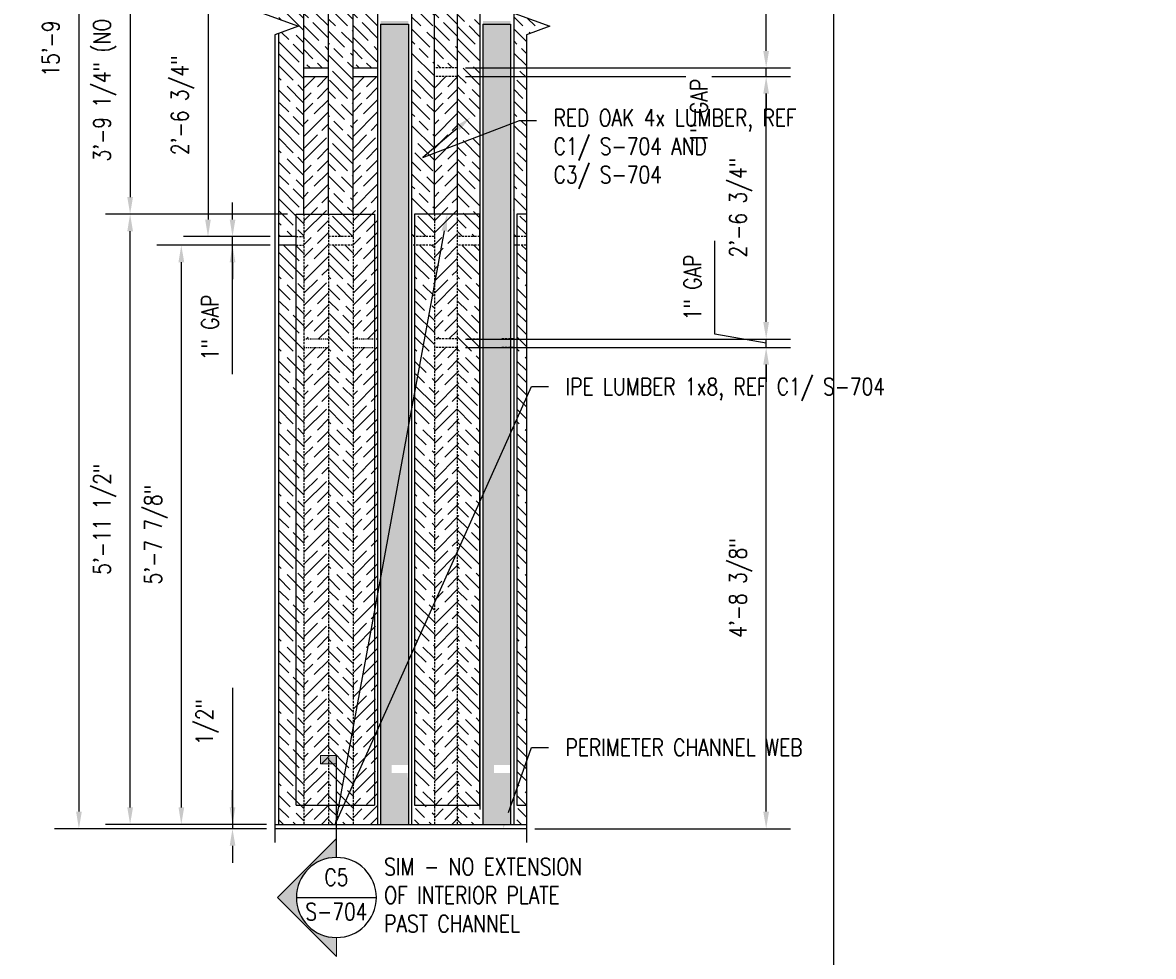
# Model space of a CAD drawing. Header units: inches. Extents: x -159 to 5375, y -275 to 244.
# Tile 28 of 35: x 155 to 287, y 25 to 135. Entities that reach past the tile are written whole.
import ezdxf
from ezdxf import colors
from ezdxf.entities.mleader import LeaderData, LeaderLine
from ezdxf.enums import TextEntityAlignment as Align
from ezdxf.math import Vec2, Vec3

# ---------------------------------------------------------------- set-up
doc = ezdxf.new("R2010")
doc.units = ezdxf.units.IN
doc.header["$MEASUREMENT"] = 0
doc.linetypes.add('HIDDEN', pattern=[0.375, 0.25, -0.125])
doc.linetypes.add('HIDDEN2', pattern=[0.1875, 0.125, -0.0625])
doc.layers.get('Defpoints').update_dxf_attribs({"color": 140})
doc.layers.add('G-ANNO-SYMB', color=2, linetype='Continuous', lineweight=25)
for name, color, linetype in [('G-DETL-MEDM', 3, 'Continuous'), ('S-ANNO-DIMS', 1, 'Continuous'), ('S-ANNO-TEXT', 2, 'Continuous'), ('S-DETL-LIGHT', 2, 'Continuous')]:
    doc.layers.add(name, color=color, linetype=linetype)
doc.styles.add('Annotative', font='romans.shx', dxfattribs={"width": 0.8, "height": 0.125})
doc.styles.add('HDRSTD', font='arial.ttf', dxfattribs={"height": 0.125})
doc.dimstyles.new('Annotative', dxfattribs={"dimscale": 0, "dimtxt": 0.125, "dimasz": 0.125, "dimexe": 0.179688, "dimexo": 0.0625, "dimgap": 0.09, "dimtad": 1, "dimdec": 3, "dimzin": 3, "dimdsep": 46, "dimlunit": 4, "dimtxsty": 'Annotative', "dimcen": 0.09, "dimclrt": 2, "dimazin": 2, "dimtfac": 1, "dimtdec": 3, "dimtmove": 1, "dimatfit": 3, "dimfxl": 1, "dimtfill": 1, "dimfrac": 2, "dimtolj": 1, "dimtzin": 0, "dimarcsym": 0})
pattern_1 = [(135, (-286.3822, -608.2108), (2.12132, 2.12132), [5, -1]), (135, (-284.968, -608.2108), (2.12132, 2.12132), [3, -0.75, 1.5, -0.75]), (135, (-283.2002, -608.5644), (2.12132, 2.12132), [5, -1])]
pattern_2 = [(0, (-143.9373, -4.3283), (1.5, 0.75), [0.75, -0.75, 0, -0.75, 0, -0.75])]
pattern_3 = [(135, (-296.3822, -608.2108), (2.12132, 2.12132), [5, -1]), (135, (-294.968, -608.2108), (2.12132, 2.12132), [3, -0.75, 1.5, -0.75]), (135, (-293.2002, -608.5644), (2.12132, 2.12132), [5, -1])]

# ---------------------------------------------------------------- blocks, each defined once
blk = doc.blocks.new('*D94')
at = {"layer": 'Defpoints', "color": 0, "transparency": 16777216}
for p in [(184.89, 140.33), (176.59, 109.58), (184.89, 109.58)]:
    blk.add_point(p, dxfattribs=at)
at = {"layer": 'S-ANNO-DIMS', "color": 0, "lineweight": -2, "transparency": 16777216}
for p, q in [((183.89, 140.33), (173.71, 140.33)), ((176.59, 138.33), (176.59, 111.58)), ((183.89, 109.58), (173.71, 109.58))]:
    blk.add_line(p, q, dxfattribs=at)
at = {"layer": 'S-ANNO-DIMS', "color": 0, "transparency": 16777216}
for points in [[(176.25, 138.33), (176.92, 138.33), (176.59, 140.33)], [(176.25, 111.58), (176.92, 111.58), (176.59, 109.58)]]:
    blk.add_solid(points, dxfattribs=at)
at = {"layer": 'S-ANNO-DIMS', "color": 2, "transparency": 16777216, "insert": (173.62, 124.96), "char_height": 2, "attachment_point": 5, "rotation": 90, "style": 'Annotative', "bg_fill": 3, "box_fill_scale": 1.25, "bg_fill_color": 256, "bg_fill_true_color": 13158600, "bg_fill_transparency": 0}
blk.add_mtext('\\A1;2\'-6 3/4"', dxfattribs=at)
blk = doc.blocks.new('*D95')
at = {"layer": 'Defpoints', "color": 0, "transparency": 16777216}
for p in [(184.89, 108.58), (173.46, 40.71), (184.45, 40.71)]:
    blk.add_point(p, dxfattribs=at)
at = {"layer": 'S-ANNO-DIMS', "color": 0, "lineweight": -2, "transparency": 16777216}
for p, q in [((183.89, 108.58), (170.59, 108.58)), ((173.46, 106.58), (173.46, 42.71)), ((183.45, 40.71), (170.59, 40.71))]:
    blk.add_line(p, q, dxfattribs=at)
at = {"layer": 'S-ANNO-DIMS', "color": 0, "transparency": 16777216}
for points in [[(173.13, 106.58), (173.8, 106.58), (173.46, 108.58)], [(173.13, 42.71), (173.8, 42.71), (173.46, 40.71)]]:
    blk.add_solid(points, dxfattribs=at)
at = {"layer": 'S-ANNO-DIMS', "color": 2, "transparency": 16777216, "insert": (170.5, 74.65), "char_height": 2, "attachment_point": 5, "rotation": 90, "style": 'Annotative', "bg_fill": 3, "box_fill_scale": 1.25, "bg_fill_color": 256, "bg_fill_true_color": 13158600, "bg_fill_transparency": 0}
blk.add_mtext('\\A1;5\'-7 7/8"', dxfattribs=at)
blk = doc.blocks.new('*D96')
at = {"layer": 'Defpoints', "color": 0, "transparency": 16777216}
for p in [(205.78, 96.58), (242, 96.58), (213.9, 40.21)]:
    blk.add_point(p, dxfattribs=at)
at = {"layer": 'S-ANNO-DIMS', "color": 0, "lineweight": -2, "transparency": 16777216}
for p, q in [((206.78, 96.58), (244.87, 96.58)), ((242, 42.21), (242, 94.58)), ((214.9, 40.21), (244.87, 40.21))]:
    blk.add_line(p, q, dxfattribs=at)
at = {"layer": 'S-ANNO-DIMS', "color": 0, "transparency": 16777216}
for points in [[(241.66, 94.58), (242.33, 94.58), (242, 96.58)], [(241.66, 42.21), (242.33, 42.21), (242, 40.21)]]:
    blk.add_solid(points, dxfattribs=at)
at = {"layer": 'S-ANNO-DIMS', "color": 2, "transparency": 16777216, "insert": (239.03, 68.4), "char_height": 2, "attachment_point": 5, "rotation": 90, "style": 'Annotative', "bg_fill": 3, "box_fill_scale": 1.25, "bg_fill_color": 256, "bg_fill_true_color": 13158600, "bg_fill_transparency": 0}
blk.add_mtext('\\A1;4\'-8 3/8"', dxfattribs=at)
blk = doc.blocks.new('*D97')
at = {"layer": 'Defpoints', "color": 0, "transparency": 16777216}
for p in [(205.78, 97.58), (242, 97.58), (205.78, 96.58)]:
    blk.add_point(p, dxfattribs=at)
at = {"layer": 'S-ANNO-DIMS', "color": 0, "lineweight": -2, "transparency": 16777216}
for p, q in [((236, 98.14), (236, 109.1)), ((242, 99.58), (242, 101.58)), ((242, 97.08), (236, 98.14)), ((206.78, 97.58), (244.87, 97.58)), ((242, 96.58), (242, 97.58)), ((242, 96.58), (242, 97.58)), ((206.78, 96.58), (244.87, 96.58)), ((242, 94.58), (242, 92.58))]:
    blk.add_line(p, q, dxfattribs=at)
at = {"layer": 'S-ANNO-DIMS', "color": 0, "transparency": 16777216}
for points in [[(241.66, 99.58), (242.33, 99.58), (242, 97.58)], [(241.66, 94.58), (242.33, 94.58), (242, 96.58)]]:
    blk.add_solid(points, dxfattribs=at)
at = {"layer": 'S-ANNO-DIMS', "color": 2, "transparency": 16777216, "insert": (233.37, 103.62), "char_height": 2, "attachment_point": 5, "rotation": 90, "style": 'Annotative', "bg_fill": 3, "box_fill_scale": 1.25, "bg_fill_color": 256, "bg_fill_true_color": 13158600, "bg_fill_transparency": 0}
blk.add_mtext('\\A1;1" GAP', dxfattribs=at)
blk = doc.blocks.new('*D98')
at = {"layer": 'Defpoints', "color": 0, "transparency": 16777216}
for p in [(205.78, 128.33), (242, 128.33), (205.78, 97.58)]:
    blk.add_point(p, dxfattribs=at)
at = {"layer": 'S-ANNO-DIMS', "color": 0, "lineweight": -2, "transparency": 16777216}
for p, q in [((206.78, 128.33), (244.87, 128.33)), ((242, 99.58), (242, 126.33)), ((206.78, 97.58), (244.87, 97.58))]:
    blk.add_line(p, q, dxfattribs=at)
at = {"layer": 'S-ANNO-DIMS', "color": 0, "transparency": 16777216}
for points in [[(241.66, 126.33), (242.33, 126.33), (242, 128.33)], [(241.66, 99.58), (242.33, 99.58), (242, 97.58)]]:
    blk.add_solid(points, dxfattribs=at)
at = {"layer": 'S-ANNO-DIMS', "color": 2, "transparency": 16777216, "insert": (239.03, 112.96), "char_height": 2, "attachment_point": 5, "rotation": 90, "style": 'Annotative', "bg_fill": 3, "box_fill_scale": 1.25, "bg_fill_color": 256, "bg_fill_true_color": 13158600, "bg_fill_transparency": 0}
blk.add_mtext('\\A1;2\'-6 3/4"', dxfattribs=at)
blk = doc.blocks.new('*D99')
at = {"layer": 'Defpoints', "color": 0, "transparency": 16777216}
for p in [(205.78, 160.08), (242, 160.08), (205.78, 129.33)]:
    blk.add_point(p, dxfattribs=at)
at = {"layer": 'S-ANNO-DIMS', "color": 0, "lineweight": -2, "transparency": 16777216}
for p, q in [((206.78, 160.08), (244.87, 160.08)), ((242, 131.33), (242, 158.08)), ((206.78, 129.33), (244.87, 129.33))]:
    blk.add_line(p, q, dxfattribs=at)
at = {"layer": 'S-ANNO-DIMS', "color": 0, "transparency": 16777216}
for points in [[(241.66, 158.08), (242.33, 158.08), (242, 160.08)], [(241.66, 131.33), (242.33, 131.33), (242, 129.33)]]:
    blk.add_solid(points, dxfattribs=at)
at = {"layer": 'S-ANNO-DIMS', "color": 2, "transparency": 16777216, "insert": (239.03, 144.71), "char_height": 2, "attachment_point": 5, "rotation": 90, "style": 'Annotative', "bg_fill": 3, "box_fill_scale": 1.25, "bg_fill_color": 256, "bg_fill_true_color": 13158600, "bg_fill_transparency": 0}
blk.add_mtext('\\A1;2\'-6 3/4"', dxfattribs=at)
blk = doc.blocks.new('*D101')
at = {"layer": 'Defpoints', "color": 0, "transparency": 16777216}
for p in [(184.44, 229.46), (161.46, 40.21), (184.45, 40.21)]:
    blk.add_point(p, dxfattribs=at)
at = {"layer": 'S-ANNO-DIMS', "color": 0, "lineweight": -2, "transparency": 16777216}
for p, q in [((183.44, 229.46), (158.59, 229.46)), ((161.46, 227.46), (161.46, 42.21)), ((183.45, 40.21), (158.59, 40.21))]:
    blk.add_line(p, q, dxfattribs=at)
at = {"layer": 'S-ANNO-DIMS', "color": 0, "transparency": 16777216}
for points in [[(161.13, 227.46), (161.8, 227.46), (161.46, 229.46)], [(161.13, 42.21), (161.8, 42.21), (161.46, 40.21)]]:
    blk.add_solid(points, dxfattribs=at)
at = {"layer": 'S-ANNO-DIMS', "color": 2, "transparency": 16777216, "insert": (158.5, 134.83), "char_height": 2, "attachment_point": 5, "rotation": 90, "style": 'Annotative', "bg_fill": 3, "box_fill_scale": 1.25, "bg_fill_color": 256, "bg_fill_true_color": 13158600, "bg_fill_transparency": 0}
blk.add_mtext('\\A1;15\'-9 1/4"', dxfattribs=at)
blk = doc.blocks.new('*D102')
at = {"layer": 'Defpoints', "color": 0, "transparency": 16777216}
for p in [(179.46, 109.58), (184.89, 109.58), (184.89, 108.58)]:
    blk.add_point(p, dxfattribs=at)
at = {"layer": 'S-ANNO-DIMS', "color": 0, "lineweight": -2, "transparency": 16777216}
for p, q in [((179.46, 111.58), (179.46, 113.58)), ((183.89, 109.58), (176.59, 109.58)), ((179.46, 108.58), (179.46, 109.58)), ((179.46, 108.58), (179.46, 109.58)), ((183.89, 108.58), (176.59, 108.58)), ((179.46, 93.45), (179.46, 108.58)), ((179.46, 106.58), (179.46, 104.58))]:
    blk.add_line(p, q, dxfattribs=at)
at = {"layer": 'S-ANNO-DIMS', "color": 0, "transparency": 16777216}
for points in [[(179.13, 111.58), (179.8, 111.58), (179.46, 109.58)], [(179.13, 106.58), (179.8, 106.58), (179.46, 108.58)]]:
    blk.add_solid(points, dxfattribs=at)
at = {"layer": 'S-ANNO-DIMS', "color": 2, "transparency": 16777216, "insert": (176.83, 98.93), "char_height": 2, "attachment_point": 5, "rotation": 90, "style": 'Annotative', "bg_fill": 3, "box_fill_scale": 1.25, "bg_fill_color": 256, "bg_fill_true_color": 13158600, "bg_fill_transparency": 0}
blk.add_mtext('\\A1;1" GAP', dxfattribs=at)
blk = doc.blocks.new('*D104')
at = {"layer": 'Defpoints', "color": 0, "transparency": 16777216}
for p in [(205.78, 129.33), (242, 129.33), (205.78, 128.33)]:
    blk.add_point(p, dxfattribs=at)
at = {"layer": 'S-ANNO-DIMS', "color": 0, "lineweight": -2, "transparency": 16777216}
for p, q in [((242, 131.33), (242, 133.33)), ((206.78, 129.33), (244.87, 129.33)), ((242, 128.33), (242, 129.33)), ((206.78, 128.33), (244.87, 128.33)), ((242, 126.33), (242, 124.33))]:
    blk.add_line(p, q, dxfattribs=at)
at = {"layer": 'S-ANNO-DIMS', "color": 0, "transparency": 16777216}
for points in [[(241.66, 131.33), (242.33, 131.33), (242, 129.33)], [(241.66, 126.33), (242.33, 126.33), (242, 128.33)]]:
    blk.add_solid(points, dxfattribs=at)
at = {"layer": 'S-ANNO-DIMS', "color": 2, "transparency": 16777216, "insert": (234.12, 124.22), "char_height": 2, "attachment_point": 5, "rotation": 90, "style": 'Annotative', "bg_fill": 3, "box_fill_scale": 1.25, "bg_fill_color": 256, "bg_fill_true_color": 13158600, "bg_fill_transparency": 0}
blk.add_mtext('\\A1;1" GAP', dxfattribs=at)
blk = doc.blocks.new('ELEVARROW')
at = {"lineweight": 9}
h = blk.add_hatch(color=256, dxfattribs=at)
edge = h.paths.add_edge_path(flags=0)
edge.add_line((0.4598, 0), (0.3125, 0))
edge.add_arc((0, 0), 0.3125, 360, 540)
edge.add_line((-0.3125, 0), (-0.4598, 0))
edge.add_line((-0.4598, 0), (0, 0.4598))
edge.add_line((0, 0.4598), (0.4598, 0))
at = {"lineweight": 13}
blk.add_lwpolyline([(-0.4598, 0), (-0.3125, 0, -1), (0.3125, 0), (0.4598, 0), (0, 0.4598)], format="xyb", close=True, dxfattribs=at)
blk = doc.blocks.new('Sectrinew')
at = {"lineweight": 9}
blk.add_hatch(color=256, dxfattribs=at).paths.add_polyline_path([(0, 0.125), (0, 0), (-0.0625, 0), (-0.0625, 0.125)], flags=0)
for p, q in [((0, 0.125), (-0.0625, 0.125)), ((-0.0625, 0.125), (-0.0625, 0)), ((0, 0), (0, 0.125)), ((-0.0625, 0), (0, 0))]:
    blk.add_line(p, q, dxfattribs=at)
blk = doc.blocks.new('*U18')
for p, q in [((0, 0.3125), (0, 1.1076)), ((-0.3125, 0), (0.3125, 0))]:
    blk.add_line(p, q)
blk.add_ellipse((0, 0), major_axis=(-0.221, 0.221), ratio=1, start_param=5.497787, end_param=11.780972)
at = {"zscale": 0.03125}
for name, p, rotation in [('Sectrinew', (0, 1.1076), 90.0000000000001), ('ELEVARROW', (0, 0), 90.00000000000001)]:
    blk.add_blockref(name, p, dxfattribs=dict(at, rotation=rotation))
at = {"style": 'HDRSTD'}
for tag, p in [('DET_NO', (0, 0.0913)), ('REFSHT', (0, -0.0962))]:
    blk.add_attdef(tag, text='', height=0.1, dxfattribs=at).set_placement(p, align=Align.MIDDLE_CENTER)
blk = doc.blocks.new('*D89')
at = {"layer": 'Defpoints', "color": 0, "transparency": 16777216}
for p in [(167.46, 112.21), (186.92, 112.21), (184.45, 40.71)]:
    blk.add_point(p, dxfattribs=at)
at = {"layer": 'S-ANNO-DIMS', "color": 0, "lineweight": -2, "transparency": 16777216}
for p, q in [((185.92, 112.21), (164.59, 112.21)), ((167.46, 42.71), (167.46, 110.21)), ((183.45, 40.71), (164.59, 40.71))]:
    blk.add_line(p, q, dxfattribs=at)
at = {"layer": 'S-ANNO-DIMS', "color": 0, "transparency": 16777216}
for points in [[(167.13, 110.21), (167.8, 110.21), (167.46, 112.21)], [(167.13, 42.71), (167.8, 42.71), (167.46, 40.71)]]:
    blk.add_solid(points, dxfattribs=at)
at = {"layer": 'S-ANNO-DIMS', "color": 2, "transparency": 16777216, "insert": (164.5, 76.46), "char_height": 2, "attachment_point": 5, "rotation": 90, "style": 'Annotative', "bg_fill": 3, "box_fill_scale": 1.25, "bg_fill_color": 256, "bg_fill_true_color": 13158600, "bg_fill_transparency": 0}
blk.add_mtext('\\A1;5\'-11 1/2"', dxfattribs=at)
blk = doc.blocks.new('*D90')
at = {"layer": 'Defpoints', "color": 0, "transparency": 16777216}
for p in [(186.84, 157.46), (167.46, 112.21), (186.92, 112.21)]:
    blk.add_point(p, dxfattribs=at)
at = {"layer": 'S-ANNO-DIMS', "color": 0, "lineweight": -2, "transparency": 16777216}
for p, q in [((185.84, 157.46), (164.59, 157.46)), ((167.46, 155.46), (167.46, 114.21)), ((185.92, 112.21), (164.59, 112.21))]:
    blk.add_line(p, q, dxfattribs=at)
at = {"layer": 'S-ANNO-DIMS', "color": 0, "transparency": 16777216}
for points in [[(167.13, 155.46), (167.8, 155.46), (167.46, 157.46)], [(167.13, 114.21), (167.8, 114.21), (167.46, 112.21)]]:
    blk.add_solid(points, dxfattribs=at)
at = {"layer": 'S-ANNO-DIMS', "color": 2, "transparency": 16777216, "insert": (164.5, 134.83), "char_height": 2, "attachment_point": 5, "rotation": 90, "style": 'Annotative', "bg_fill": 3, "box_fill_scale": 1.25, "bg_fill_color": 256, "bg_fill_true_color": 13158600, "bg_fill_transparency": 0}
blk.add_mtext('\\A1;3\'-9 1/4" (NO 1x IPE WOOD)', dxfattribs=at)
blk = doc.blocks.new('*D106')
at = {"layer": 'Defpoints', "color": 0, "transparency": 16777216}
for p in [(179.46, 40.21), (184.44, 40.21), (184.45, 40.71)]:
    blk.add_point(p, dxfattribs=at)
at = {"layer": 'S-ANNO-DIMS', "color": 0, "lineweight": -2, "transparency": 16777216}
for p, q in [((179.46, 56.73), (179.46, 40.71)), ((179.46, 42.71), (179.46, 44.71)), ((183.45, 40.71), (176.59, 40.71)), ((183.44, 40.21), (176.59, 40.21)), ((179.46, 40.71), (179.46, 40.21)), ((179.46, 40.71), (179.46, 40.21)), ((179.46, 38.21), (179.46, 36.21))]:
    blk.add_line(p, q, dxfattribs=at)
at = {"layer": 'S-ANNO-DIMS', "color": 0, "transparency": 16777216}
for points in [[(179.13, 42.71), (179.8, 42.71), (179.46, 40.71)], [(179.13, 38.21), (179.8, 38.21), (179.46, 40.21)]]:
    blk.add_solid(points, dxfattribs=at)
at = {"layer": 'S-ANNO-DIMS', "color": 2, "transparency": 16777216, "insert": (176.5, 52.7), "char_height": 2, "attachment_point": 5, "rotation": 90, "style": 'Annotative', "bg_fill": 3, "box_fill_scale": 1.25, "bg_fill_color": 256, "bg_fill_true_color": 13158600, "bg_fill_transparency": 0}
blk.add_mtext('\\A1;1/2"', dxfattribs=at)

msp = doc.modelspace()

# ---------------------------------------------------------------- hatches: boundary and pattern name
at = {"layer": 'S-ANNO-DIMS'}
h = msp.add_hatch(dxfattribs=at)
h.set_pattern_fill('GOST_WOOD', color=8, scale=0.5, angle=45)
h.set_pattern_definition([(135, (-151.9398, -13.8322), (2.12132, 2.12132), [5, -1]), (135, (-150.5256, -13.8322), (2.12132, 2.12132), [3, -0.75, 1.5, -0.75]), (135, (-148.7578, -14.1857), (2.12132, 2.12132), [5, -1])])
h.paths.add_polyline_path([(190.708, 160.083), (187.8287, 160.083), (187.829, 129.333), (190.7084, 129.333)])
h = msp.add_hatch(dxfattribs=at)
h.set_pattern_fill('GOST_WOOD', color=8, scale=0.5, angle=45)
h.set_pattern_definition([(135, (-146.1798, -13.8322), (2.12132, 2.12132), [5, -1]), (135, (-144.7656, -13.8322), (2.12132, 2.12132), [3, -0.75, 1.5, -0.75]), (135, (-142.9978, -14.1857), (2.12132, 2.12132), [5, -1])])
h.paths.add_polyline_path([(196.4681, 160.083), (193.5887, 160.083), (193.589, 129.333), (196.4684, 129.333)])
h = msp.add_hatch(dxfattribs=at)
h.set_pattern_fill('GOST_WOOD', color=8, scale=0.5, angle=45)
h.set_pattern_definition(pattern_3)
h.paths.add_polyline_path([(190.7084, 109.583), (193.5884, 109.583), (193.5884, 140.333), (190.7084, 140.333)])
h = msp.add_hatch(dxfattribs=at)
h.set_pattern_fill('GOST_WOOD', color=8, scale=0.5, angle=45)
h.set_pattern_definition(pattern_1)
h.paths.add_polyline_path([(200.4483, 109.583), (203.1133, 109.583), (203.1133, 140.333), (200.4483, 140.333)])
h = msp.add_hatch(dxfattribs=at)
h.set_pattern_fill('MUDST', color=8, scale=3)
h.set_pattern_definition(pattern_2)
h.paths.add_polyline_path([(200.0733, 132.2365), (196.8233, 132.2365), (196.8233, 80.1678), (200.0733, 80.1678)])
h.paths.add_polyline_path([(200.0733, 134.833), (196.8233, 134.833), (196.8233, 132.2365), (200.0733, 132.2365)])
h.paths.add_polyline_path([(200.0733, 80.1678), (196.8233, 80.1678), (196.8233, 61.7523), (200.0733, 61.7523)])
h.paths.add_polyline_path([(200.0733, 61.7523), (196.8233, 61.7523), (196.8233, 40.708), (200.0733, 40.708), (200.0003, 46.736), (198.1251, 46.736), (198.1251, 47.6736), (200.0733, 47.6736)])
h = msp.add_hatch(dxfattribs=at)
h.set_pattern_fill('GOST_WOOD', color=8, scale=0.5, angle=315)
h.set_pattern_definition([(45, (-296.3822, -608.9608), (2.12132, -2.12132), [5, -1]), (45, (-296.3822, -610.375), (2.12132, -2.12132), [3, -0.75, 1.5, -0.75]), (45, (-296.7357, -612.1428), (2.12132, -2.12132), [5, -1])])
h.paths.add_polyline_path([(190.7084, 128.333), (187.829, 128.333), (187.829, 97.583), (190.7084, 97.583)])
h = msp.add_hatch(dxfattribs=at)
h.set_pattern_fill('GOST_WOOD', color=8, scale=0.5, angle=315)
h.set_pattern_definition([(45, (-290.6228, -608.9608), (2.12132, -2.12132), [5, -1]), (45, (-290.6228, -610.375), (2.12132, -2.12132), [3, -0.75, 1.5, -0.75]), (45, (-290.9764, -612.1428), (2.12132, -2.12132), [5, -1])])
h.paths.add_polyline_path([(196.4677, 128.333), (193.5884, 128.333), (193.5884, 97.583), (196.4677, 97.583)])
h = msp.add_hatch(dxfattribs=at)
h.set_pattern_fill('GOST_WOOD', color=8, scale=0.5, angle=45)
h.set_pattern_definition([(135, (-290.5597, -639.9608), (2.12132, 2.12132), [5, -1]), (135, (-289.1454, -639.9608), (2.12132, 2.12132), [3, -0.75, 1.5, -0.75]), (135, (-287.3777, -640.3144), (2.12132, 2.12132), [5, -1])])
h.paths.add_polyline_path([(190.7084, 40.708), (193.6926, 40.708), (193.6515, 108.583), (190.7084, 108.583)])
h = msp.add_hatch(dxfattribs=at)
h.set_pattern_fill('GOST_WOOD', color=8, scale=0.5, angle=45)
h.set_pattern_definition([(135, (-280.4653, -639.9608), (2.12132, 2.12132), [5, -1]), (135, (-279.051, -639.9608), (2.12132, 2.12132), [3, -0.75, 1.5, -0.75]), (135, (-277.2833, -640.3144), (2.12132, 2.12132), [5, -1])])
h.paths.add_polyline_path([(200.8027, 40.708), (203.1133, 40.708), (203.1133, 108.583), (200.8027, 108.583)])
h = msp.add_hatch(dxfattribs=at)
h.set_pattern_fill('GOST_WOOD', color=8, scale=0.5, angle=315)
h.set_pattern_definition([(45, (-296.3822, -640.7108), (2.12132, -2.12132), [5, -1]), (45, (-296.3822, -642.125), (2.12132, -2.12132), [3, -0.75, 1.5, -0.75]), (45, (-296.7357, -643.8928), (2.12132, -2.12132), [5, -1])])
h.paths.add_polyline_path([(190.7084, 96.583), (187.829, 96.583), (187.829, 40.708), (190.7084, 40.708)])
h = msp.add_hatch(dxfattribs=at)
h.set_pattern_fill('GOST_WOOD', color=8, scale=0.5, angle=315)
h.set_pattern_definition([(45, (-290.6228, -640.7108), (2.12132, -2.12132), [5, -1]), (45, (-290.6228, -642.125), (2.12132, -2.12132), [3, -0.75, 1.5, -0.75]), (45, (-290.9764, -643.8928), (2.12132, -2.12132), [5, -1])])
h.paths.add_polyline_path([(196.4677, 96.583), (193.5884, 96.583), (193.5884, 40.708), (196.4483, 40.708)])

# ---------------------------------------------------------------- linework, layer by layer
at = {"layer": 'Defpoints'}
msp.add_xline((249.9128, 217.4004), (0, 1), dxfattribs=at)
at = {"layer": 'G-DETL-MEDM'}
for p, q in [((196.4483, 229.458), (196.4483, 40.708)), ((200.4483, 229.458), (200.4483, 40.708)), ((196.8233, 134.458), (196.8233, 40.708)), ((200.0733, 134.458), (200.0733, 40.708))]:
    msp.add_line(p, q, dxfattribs=at)
msp.add_lwpolyline([(196.8233, 134.458), (200.0733, 134.458)], dxfattribs=at)
at = {"layer": 'S-ANNO-DIMS'}
for p, q in [((187.829, 129.333), (190.7084, 129.333)), ((193.5884, 129.333), (196.4677, 129.333)), ((187.829, 128.333), (190.7084, 128.333)), ((193.5884, 128.333), (196.4677, 128.333))]:
    msp.add_line(p, q, dxfattribs=at)
at = {"layer": 'S-ANNO-DIMS', "linetype": 'HIDDEN'}
for p, q in [((187.829, 112.208), (187.829, 40.708)), ((190.7084, 112.208), (190.7084, 40.708)), ((193.5884, 112.208), (193.5884, 40.708)), ((203.1133, 112.208), (203.1133, 40.708)), ((193.5884, 109.583), (190.7084, 109.583)), ((203.1133, 109.583), (200.4483, 109.583)), ((193.5884, 108.583), (190.7084, 108.583)), ((203.1133, 108.583), (200.4483, 108.583))]:
    msp.add_line(p, q, dxfattribs=at)
at = {"layer": 'S-ANNO-DIMS', "linetype": 'HIDDEN2'}
for p, q in [((187.829, 97.583), (190.7084, 97.583)), ((193.5884, 97.583), (196.4677, 97.583)), ((187.829, 96.583), (190.7084, 96.583)), ((193.5884, 96.583), (196.4677, 96.583))]:
    msp.add_line(p, q, dxfattribs=at)
at = {"layer": 'S-DETL-LIGHT'}
for p, q in [((187.829, 112.208), (187.829, 157.458)), ((190.7084, 112.208), (190.7084, 157.458)), ((193.5884, 112.208), (193.5884, 157.458)), ((203.1133, 112.208), (203.1133, 157.458))]:
    msp.add_line(p, q, dxfattribs=at)

# ---------------------------------------------------------------- texts
at = {"layer": 'S-ANNO-TEXT', "insert": (197.2416, 36.7563), "char_height": 2, "width": 27.028079, "attachment_point": 1, "style": 'Annotative'}
msp.add_mtext('SIM - NO EXTENSION OF INTERIOR PLATE PAST CHANNEL', dxfattribs=at)

# ---------------------------------------------------------------- dimensions: what is measured, and where the dimension line sits
at = {"layer": 'S-ANNO-DIMS'}
for base, p1, p2, angle, picture, middle in [((241.9983, 160.083), (205.7833, 129.333), (205.7833, 160.083), 270, '*D99', (239.0345, 144.708)), ((173.463, 40.708), (184.8858, 108.583), (184.4483, 40.708), 90, '*D95', (170.4992, 74.6455))]:
    dim = msp.add_linear_dim(base=base, p1=p1, p2=p2, angle=angle, dimstyle='Annotative', override={"dimtxt": 0.125, "dimasz": 0.125, "dimpost": '\\X', "dimtxsty": 'Annotative'}, dxfattribs=at)
    dim.commit()
    dim.dimension.update_dxf_attribs({"geometry": picture, "text_midpoint": middle})
dim = msp.add_linear_dim(base=(176.588, 109.583), p1=(184.8858, 140.333), p2=(184.8858, 109.583), angle=90, text='<>\\X', dimstyle='Annotative', override={"dimpost": '\\X'}, dxfattribs=at)
dim.commit()
dim.dimension.update_dxf_attribs({"geometry": '*D94', "text_midpoint": (176.588, 124.958)})

# ---------------------------------------------------------------- next in the draw order: linework, layer by layer
at = {"layer": 'G-DETL-MEDM'}
for points in [[(208.8027, 134.458), (212.0527, 134.458)], [(184.4483, 40.708), (213.8968, 40.708)]]:
    msp.add_lwpolyline(points, dxfattribs=at)

# ---------------------------------------------------------------- next in the draw order: dimensions: what is measured, and where the dimension line sits
at = {"layer": 'S-ANNO-DIMS'}
for base, p1, p2, angle, picture, middle in [((161.463, 40.208), (184.4401, 229.458), (184.4483, 40.208), 90, '*D101', (158.4992, 134.833)), ((241.9983, 96.583), (213.8968, 40.208), (205.7833, 96.583), 270, '*D96', (239.0345, 68.3955))]:
    dim = msp.add_linear_dim(base=base, p1=p1, p2=p2, angle=angle, dimstyle='Annotative', override={"dimtxt": 0.125, "dimasz": 0.125, "dimpost": '\\X', "dimtxsty": 'Annotative'}, dxfattribs=at)
    dim.commit()
    dim.dimension.update_dxf_attribs({"geometry": picture, "text_midpoint": middle})

# ---------------------------------------------------------------- next in the draw order: linework, layer by layer
at = {"layer": 'S-DETL-LIGHT'}
for p, q in [((200.8027, 42.958), (208.4483, 42.958)), ((212.7821, 42.958), (213.8968, 42.958))]:
    msp.add_line(p, q, dxfattribs=at)

# ---------------------------------------------------------------- next in the draw order: block references
at = {"layer": 'G-ANNO-SYMB'}
ref = msp.add_blockref('*U18', (191.6341, 32.1499), dxfattribs=dict(at, xscale=15.00174676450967, yscale=15.00174676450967, zscale=15.00174676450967))
ref.add_attrib('REFSHT', 'S-704', dxfattribs={"layer": '0', "color": 1, "height": 2, "style": 'Annotative', "width": 0.800781}).set_placement((191.6341, 30.4928), align=Align.MIDDLE_CENTER)
ref.add_attrib('DET_NO', 'C5', dxfattribs={"layer": '0', "color": 1, "height": 2, "style": 'Annotative', "width": 0.800781}).set_placement((191.6341, 33.5192), align=Align.CENTER)

# ---------------------------------------------------------------- next in the draw order: dimensions: what is measured, and where the dimension line sits
at = {"layer": 'S-ANNO-DIMS'}
for base, p1, p2, override, picture, middle in [((179.463, 109.583), (184.8858, 108.583), (184.8858, 109.583), {"dimpost": '\\X'}, '*D102', (179.463, 98.9319)), ((241.9983, 97.583), (205.7833, 96.583), (205.7833, 97.583), {"dimtxt": 0.125, "dimasz": 0.125, "dimpost": '\\X', "dimtxsty": 'Annotative'}, '*D97', (235.9988, 99.583))]:
    dim = msp.add_linear_dim(base=base, p1=p1, p2=p2, angle=270, text='<> GAP', dimstyle='Annotative', override=override, dxfattribs=at)
    dim.commit()
    dim.dimension.update_dxf_attribs({"geometry": picture, "text_midpoint": middle, "dimtype": 160})

# ---------------------------------------------------------------- next in the draw order: leaders
at = {"layer": 'S-ANNO-TEXT'}
ml = msp.add_multileader_mtext('Standard', dxfattribs=at)
ml.set_content('PERIMETER CHANNEL WEB', color=256, style='Annotative')
ml.set_leader_properties(color=1)
ml.build(insert=Vec2(0, 0))
ml.multileader.update_dxf_attribs({"text_right_attachment_type": 3, "dogleg_length": 0.125, "arrow_head_size": 2, "scale": 16})
ctx = ml.context
ctx.base_point, ctx.scale, ctx.char_height, ctx.arrow_head_size, ctx.plane_origin = Vec3(216.4871, 49.7304), 16, 2, 2, Vec3(-346.7966, 75.1354)
ctx.right_attachment = 3
notes = []
notes.append((ctx, [(0, (1, 1, 0), (214.4871, 49.7304), (1, 0), 2, [(0, [(211.1366, 40.208)], 0, [])])]))
ctx.mtext.insert, ctx.mtext.width, ctx.mtext.flow_direction = Vec3(218.4871, 50.7304), 19.430732, 5
for ctx, leaders in notes:
    for number, flags, end, landing, length, lines in leaders:
        leader = LeaderData()
        leader.index, (leader.has_last_leader_line, leader.has_dogleg_vector, leader.attachment_direction) = number, flags
        leader.last_leader_point, leader.dogleg_vector, leader.dogleg_length = Vec3(end), Vec3(landing), length
        for number, points, colour, breaks in lines:
            line = LeaderLine()
            line.index, line.vertices, line.color, line.breaks = number, Vec3.list(points), colors.encode_raw_color(colour), breaks
            leader.lines.append(line)
        ctx.leaders.append(leader)

# ---------------------------------------------------------------- next in the draw order: hatches: boundary and pattern name
at = {"layer": 'S-ANNO-DIMS'}
h = msp.add_hatch(dxfattribs=at)
h.set_pattern_fill('GOST_WOOD', color=8, scale=0.5, angle=315)
h.set_pattern_definition([(45, (-281.098, -640.7108), (2.12132, -2.12132), [5, -1]), (45, (-281.098, -642.125), (2.12132, -2.12132), [3, -0.75, 1.5, -0.75]), (45, (-281.4514, -643.8928), (2.12132, -2.12132), [5, -1])])
h.paths.add_polyline_path([(205.9927, 96.583), (203.1133, 96.583), (203.1133, 40.708), (205.9973, 40.708)])

# ---------------------------------------------------------------- next in the draw order: linework, layer by layer
at = {"layer": 'S-ANNO-DIMS', "linetype": 'HIDDEN'}
for p, q in [((205.7833, 96.583), (203.1133, 96.583)), ((206.9171, 96.583), (208.3858, 96.583)), ((212.4171, 96.583), (210.9483, 96.583))]:
    msp.add_line(p, q, dxfattribs=at)

# ---------------------------------------------------------------- next in the draw order: dimensions: what is measured, and where the dimension line sits
at = {"layer": 'S-ANNO-DIMS'}
for base, p1, p2, picture, middle in [((241.9983, 128.333), (205.7833, 97.583), (205.7833, 128.333), '*D98', (239.0345, 112.958)), ((167.463, 112.208), (184.4483, 40.708), (186.9171, 112.208), '*D89', (164.4992, 76.458))]:
    dim = msp.add_linear_dim(base=base, p1=p1, p2=p2, angle=270, dimstyle='Annotative', override={"dimtxt": 0.125, "dimasz": 0.125, "dimpost": '\\X', "dimtxsty": 'Annotative'}, dxfattribs=at)
    dim.commit()
    dim.dimension.update_dxf_attribs({"geometry": picture, "text_midpoint": middle})

# ---------------------------------------------------------------- next in the draw order: hatches: boundary and pattern name
h = msp.add_hatch(dxfattribs=at)
h.set_pattern_fill('GOST_WOOD', color=8, scale=0.5, angle=45)
h.set_pattern_definition([(135, (-296.3822, -639.9608), (2.12132, 2.12132), [5, -1]), (135, (-294.968, -639.9608), (2.12132, 2.12132), [3, -0.75, 1.5, -0.75]), (135, (-293.2002, -640.3144), (2.12132, 2.12132), [5, -1])])
h.paths.add_polyline_path([(184.8858, 40.708), (187.829, 40.708), (187.829, 108.583), (184.8858, 108.583)])
h = msp.add_hatch(dxfattribs=at)
h.set_pattern_fill('GOST_WOOD', color=8, scale=0.5, angle=45)
h.set_pattern_definition([(135, (-275.4847, -639.9608), (2.12132, 2.12132), [5, -1]), (135, (-274.0705, -639.9608), (2.12132, 2.12132), [3, -0.75, 1.5, -0.75]), (135, (-272.3027, -640.3144), (2.12132, 2.12132), [5, -1])])
h.paths.add_polyline_path([(205.7833, 40.708), (208.4483, 40.708), (208.4483, 108.583), (205.7833, 108.583)])
h = msp.add_hatch(dxfattribs=at)
h.set_pattern_fill('GOST_WOOD', color=8, scale=0.5, angle=45)
h.set_pattern_definition([(135, (-268.486, -639.9608), (2.12132, 2.12132), [5, -1]), (135, (-267.0717, -639.9608), (2.12132, 2.12132), [3, -0.75, 1.5, -0.75]), (135, (-265.304, -640.3144), (2.12132, 2.12132), [5, -1])])
h.paths.add_polyline_path([(213.8968, 40.708), (213.8968, 108.583), (212.7821, 108.583), (212.7794, 40.708)])

# ---------------------------------------------------------------- next in the draw order: linework, layer by layer
at = {"layer": 'S-ANNO-DIMS', "linetype": 'HIDDEN'}
for p, q in [((205.7833, 112.208), (205.7833, 40.708)), ((186.9171, 109.583), (187.829, 109.583)), ((208.4483, 109.583), (205.7833, 109.583)), ((213.8968, 109.583), (212.4277, 109.583)), ((186.9171, 108.583), (187.829, 108.583)), ((208.4483, 108.583), (205.7833, 108.583)), ((213.8968, 108.583), (212.4277, 108.583)), ((205.7833, 97.583), (203.1133, 97.583)), ((206.9171, 97.583), (208.3858, 97.583)), ((212.4171, 97.583), (210.9483, 97.583))]:
    msp.add_line(p, q, dxfattribs=at)
at = {"layer": 'S-DETL-LIGHT'}
for p, q in [((186.9171, 109.583), (184.8858, 109.583)), ((186.9171, 108.583), (184.8858, 108.583)), ((186.9171, 42.958), (196.094, 42.958))]:
    msp.add_line(p, q, dxfattribs=at)
for points in [[(208.4483, 42.958), (208.4483, 112.208), (200.8027, 112.208), (200.8027, 42.958)], [(213.8968, 112.208), (212.7821, 112.208), (212.7821, 42.958)]]:
    msp.add_lwpolyline(points, dxfattribs=at)

# ---------------------------------------------------------------- next in the draw order: dimensions: what is measured, and where the dimension line sits
at = {"layer": 'S-ANNO-DIMS'}
dim = msp.add_linear_dim(base=(167.463, 112.208), p1=(186.844, 157.458), p2=(186.9171, 112.208), angle=90, text='<> (NO 1x IPE WOOD)', dimstyle='Annotative', override={"dimtxt": 0.125, "dimasz": 0.125, "dimpost": '\\X', "dimtxsty": 'Annotative'}, dxfattribs=at)
dim.commit()
dim.dimension.update_dxf_attribs({"geometry": '*D90', "text_midpoint": (164.4992, 134.833)})
dim = msp.add_linear_dim(base=(241.9983, 129.333), p1=(205.7833, 128.333), p2=(205.7833, 129.333), angle=270, text='<> GAP', dimstyle='Annotative', override={"dimtxt": 0.125, "dimasz": 0.125, "dimpost": '\\X', "dimtxsty": 'Annotative'}, dxfattribs=at)
dim.commit()
dim.dimension.update_dxf_attribs({"geometry": '*D104', "text_midpoint": (236.7482, 124.2244), "dimtype": 160})

# ---------------------------------------------------------------- next in the draw order: leaders
at = {"layer": 'S-ANNO-TEXT'}
ml = msp.add_multileader_mtext('Standard', dxfattribs=at)
ml.set_content('IPE LUMBER 1x8, REF C1/ S-704', color=256, style='Annotative')
ml.set_leader_properties(color=1)
ml.build(insert=Vec2(0, 0))
ml.multileader.update_dxf_attribs({"text_right_attachment_type": 3, "dogleg_length": 0.125, "arrow_head_size": 2, "scale": 16})
ctx = ml.context
ctx.base_point, ctx.scale, ctx.char_height, ctx.arrow_head_size, ctx.plane_origin = Vec3(216.4871, 92.0066), 16, 2, 2, Vec3(-353.3374, 106.1616)
ctx.right_attachment = 3
notes = []
notes.append((ctx, [(0, (1, 1, 0), (214.4871, 92.0066), (1, 0), 2, [(1, [(204.6255, 112.208), (191.5055, 40.708)], 0, [])])]))
ctx.mtext.insert, ctx.mtext.width, ctx.mtext.flow_direction = Vec3(218.4871, 93.0066), 18.306916, 5
for ctx, leaders in notes:
    for number, flags, end, landing, length, lines in leaders:
        leader = LeaderData()
        leader.index, (leader.has_last_leader_line, leader.has_dogleg_vector, leader.attachment_direction) = number, flags
        leader.last_leader_point, leader.dogleg_vector, leader.dogleg_length = Vec3(end), Vec3(landing), length
        for number, points, colour, breaks in lines:
            line = LeaderLine()
            line.index, line.vertices, line.color, line.breaks = number, Vec3.list(points), colors.encode_raw_color(colour), breaks
            leader.lines.append(line)
        ctx.leaders.append(leader)

# ---------------------------------------------------------------- next in the draw order: hatches: boundary and pattern name
at = {"layer": 'S-ANNO-DIMS'}
h = msp.add_hatch(dxfattribs=at)
h.set_pattern_fill('GOST_WOOD', color=8, scale=0.5, angle=45)
h.set_pattern_definition([(135, (-136.6548, -13.8322), (2.12132, 2.12132), [5, -1]), (135, (-135.2406, -13.8322), (2.12132, 2.12132), [3, -0.75, 1.5, -0.75]), (135, (-133.473, -14.1857), (2.12132, 2.12132), [5, -1])])
h.paths.add_polyline_path([(205.7832, 160.083), (203.1137, 160.083), (203.114, 129.333), (205.7835, 129.333)])
h = msp.add_hatch(dxfattribs=at)
h.set_pattern_fill('GOST_WOOD', color=8, scale=0.5, angle=45)
h.set_pattern_definition(pattern_3)
h.paths.add_polyline_path([(184.8858, 135.0556), (187.1876, 134.2178), (184.8858, 133.38), (184.8858, 109.583), (187.829, 109.583), (187.829, 140.333), (184.8858, 140.333)])
h = msp.add_hatch(dxfattribs=at)
h.set_pattern_fill('GOST_WOOD', color=8, scale=0.5, angle=45)
h.set_pattern_definition(pattern_1)
h.paths.add_polyline_path([(205.7833, 140.333), (205.7833, 136.0404), (208.4483, 136.833), (208.4483, 140.333)])
h.paths.add_polyline_path([(205.7833, 135.6256), (205.7833, 109.583), (208.4483, 109.583), (208.4483, 134.833)])
h = msp.add_hatch(dxfattribs=at)
h.set_pattern_fill('GOST_WOOD', color=8, scale=0.5, angle=45)
h.set_pattern_definition([(135, (-274.4028, -608.2108), (2.12132, 2.12132), [5, -1]), (135, (-272.9886, -608.2108), (2.12132, 2.12132), [3, -0.75, 1.5, -0.75]), (135, (-271.2208, -608.5644), (2.12132, 2.12132), [5, -1])])
h.paths.add_polyline_path([(212.4277, 136.6831), (213.8968, 137.2178), (213.8968, 140.333), (212.4277, 140.333)])
h.paths.add_polyline_path([(213.8968, 109.583), (213.8968, 133.2178), (215.0927, 133.6531), (215.0927, 134.7825), (212.4277, 135.7525), (212.4277, 109.583)])
h = msp.add_hatch(dxfattribs=at)
h.set_pattern_fill('MUDST', color=8, scale=3)
h.set_pattern_definition(pattern_2)
h.paths.add_polyline_path([(212.0527, 132.2365), (208.8027, 132.2365), (208.8027, 80.1678), (212.0527, 80.1678)])
h.paths.add_polyline_path([(212.0527, 134.833), (208.8027, 134.833), (208.8027, 132.2365), (212.0527, 132.2365)])
h.paths.add_polyline_path([(212.0527, 80.1678), (208.8027, 80.1678), (208.8027, 61.7523), (212.0527, 61.7523)])
h.paths.add_polyline_path([(212.0527, 61.7523), (208.8027, 61.7523), (208.8027, 40.708), (211.9806, 40.708), (211.9797, 46.736), (210.1044, 46.736), (210.1044, 47.6736), (212.0527, 47.6736)])
h = msp.add_hatch(dxfattribs=at)
h.set_pattern_fill('GOST_WOOD', color=8, scale=0.5, angle=315)
h.set_pattern_definition([(45, (-281.098, -608.9608), (2.12132, -2.12132), [5, -1]), (45, (-281.098, -610.375), (2.12132, -2.12132), [3, -0.75, 1.5, -0.75]), (45, (-281.4514, -612.1428), (2.12132, -2.12132), [5, -1])])
h.paths.add_polyline_path([(205.7833, 128.333), (203.1133, 128.333), (203.1133, 97.583), (205.7833, 97.583)])

# ---------------------------------------------------------------- next in the draw order: linework, layer by layer
at = {"layer": 'G-DETL-MEDM'}
for p, q in [((208.4277, 229.458), (208.4277, 42.458)), ((212.4277, 135.7525), (212.4277, 40.708)), ((208.8027, 134.458), (208.8027, 40.708)), ((212.0527, 134.458), (212.0527, 40.708)), ((184.8858, 40.708), (184.8858, 133.38))]:
    msp.add_line(p, q, dxfattribs=at)
msp.add_lwpolyline([(213.8968, 40.208), (184.4483, 40.208), (184.4483, 133.2208)], dxfattribs=at)
at = {"layer": 'S-ANNO-DIMS', "linetype": 'HIDDEN'}
for p, q in [((205.7833, 129.333), (203.1133, 129.333)), ((205.7833, 128.333), (203.1133, 128.333))]:
    msp.add_line(p, q, dxfattribs=at)
at = {"layer": 'S-DETL-LIGHT'}
msp.add_line((205.7833, 157.458), (205.7833, 112.208), dxfattribs=at)
at = {"layer": 'S-DETL-LIGHT', "linetype": 'Continuous'}
for points in [[(184.4401, 231.8428), (184.4401, 137.2178), (181.6926, 136.2178), (187.1876, 134.2178), (184.4401, 133.2178), (184.4401, 38.5928)], [(213.8968, 231.8428), (213.8968, 137.2178), (211.1493, 136.2178), (216.6443, 134.2178), (213.8968, 133.2178), (213.8968, 38.5928)]]:
    msp.add_lwpolyline(points, dxfattribs=at)
at = {"layer": 'S-DETL-LIGHT'}
msp.add_lwpolyline([(186.9171, 42.958), (186.9171, 112.208), (196.094, 112.208), (196.094, 42.958)], dxfattribs=at)

# ---------------------------------------------------------------- next in the draw order: leaders
at = {"layer": 'S-ANNO-TEXT'}
ml = msp.add_multileader_mtext('Standard', dxfattribs=at)
ml.set_content('RED OAK 4x LUMBER, REF \\PC1/ S-704 AND\\PC3/ S-704', color=256, style='Annotative')
ml.set_leader_properties(color=1)
ml.build(insert=Vec2(0, 0))
ml.multileader.update_dxf_attribs({"text_right_attachment_type": 3, "dogleg_length": 0.125, "arrow_head_size": 2, "scale": 16})
ctx = ml.context
ctx.base_point, ctx.scale, ctx.char_height, ctx.arrow_head_size, ctx.plane_origin = Vec3(215.0938, 123.1626), 16, 2, 2, Vec3(-353.3418, 158.2755)
ctx.right_attachment = 3
notes = []
notes.append((ctx, [(0, (1, 1, 0), (213.0938, 123.1626), (1, 0), 2, [(1, [(207.3761, 123.5689), (201.7499, 118.8433)], 0, [])])]))
ctx.mtext.insert, ctx.mtext.width, ctx.mtext.defined_height, ctx.mtext.flow_direction = Vec3(217.0938, 124.4959), 14.73739, 13.6548, 5
for ctx, leaders in notes:
    for number, flags, end, landing, length, lines in leaders:
        leader = LeaderData()
        leader.index, (leader.has_last_leader_line, leader.has_dogleg_vector, leader.attachment_direction) = number, flags
        leader.last_leader_point, leader.dogleg_vector, leader.dogleg_length = Vec3(end), Vec3(landing), length
        for number, points, colour, breaks in lines:
            line = LeaderLine()
            line.index, line.vertices, line.color, line.breaks = number, Vec3.list(points), colors.encode_raw_color(colour), breaks
            leader.lines.append(line)
        ctx.leaders.append(leader)

# ---------------------------------------------------------------- next in the draw order: dimensions: what is measured, and where the dimension line sits
at = {"layer": 'S-ANNO-DIMS'}
dim = msp.add_linear_dim(base=(179.463, 40.208), p1=(184.4483, 40.708), p2=(184.4401, 40.208), angle=90, dimstyle='Annotative', override={"dimpost": '\\X'}, dxfattribs=at)
dim.commit()
dim.dimension.update_dxf_attribs({"geometry": '*D106', "text_midpoint": (177.6705, 52.7035), "dimtype": 160})

doc.saveas('drawing.dxf')
